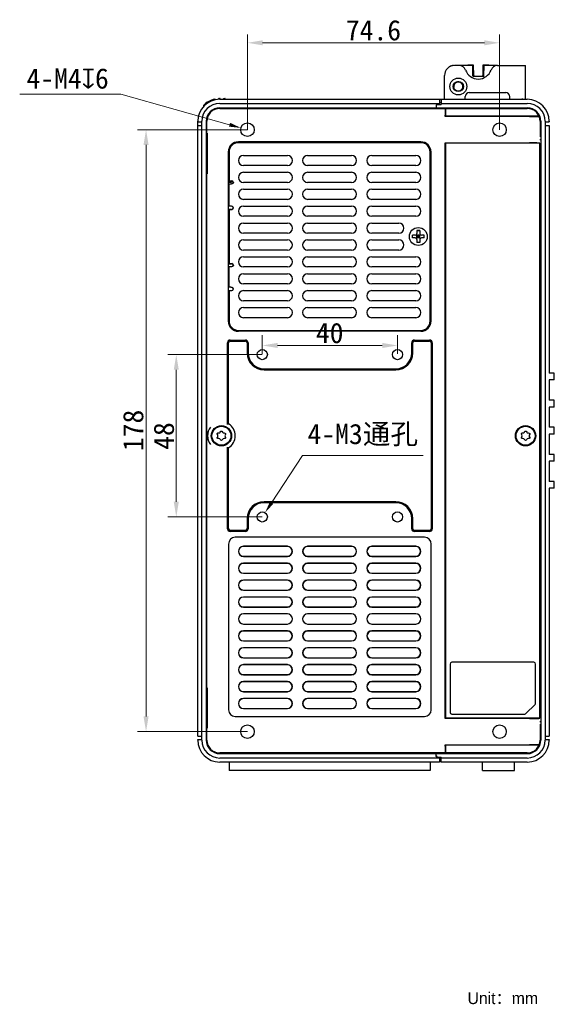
# Model space of a CAD drawing. Header units: millimetres. Extents: x 14 to 562, y 27 to 318.
# Tile 16 of 16: x 403 to 562, y 27 to 318. Entities that reach past the tile are written whole.
import ezdxf

# ---------------------------------------------------------------- set-up
doc = ezdxf.new("R2010")
doc.units = ezdxf.units.MM
doc.header["$LTSCALE"] = 32.67
doc.header["$PDMODE"] = 3
doc.header["$PDSIZE"] = 8
doc.layers.get('0').update_dxf_attribs({"linetype": 'CONTINUOUS', "lineweight": 30})
doc.layers.get('Defpoints').update_dxf_attribs({"linetype": 'CONTINUOUS'})
doc.layers.add('00_COMPONENTS', color=7, linetype='CONTINUOUS')
doc.layers.add('51__DRAFT_DIMS', color=7, linetype='CONTINUOUS')
doc.styles.get("Standard").update_dxf_attribs({"font": 'simfang.ttf'})
doc.dimstyles.new('AM_ISO$3', dxfattribs={"dimtxt": 6, "dimasz": 3.5, "dimexe": 1, "dimexo": 1, "dimgap": 1.5, "dimtad": 1, "dimtoh": 1, "dimdsep": 46, "dimtxsty": 'STANDARD', "dimcen": 0, "dimclrd": 8, "dimclre": 8, "dimclrt": 7, "dimadec": 0, "dimazin": 2, "dimtp": 0.1, "dimtm": 0.1, "dimtfac": 0.71, "dimtofl": 0, "dimtmove": 1, "dimatfit": 0, "dimfxl": 1, "dimlwd": 15, "dimlwe": 15, "dimarcsym": 1})
doc.dimstyles.new('DIMSTYLE_1', dxfattribs={"dimtxt": 6, "dimasz": 4.5, "dimexe": 2.5, "dimexo": 0, "dimgap": 0.75, "dimtad": 1, "dimdsep": 46, "dimtxsty": 'STANDARD', "dimblk": '_FILLED', "dimcen": 0.09, "dimclrd": 8, "dimclre": 8, "dimclrt": 7, "dimadec": 0, "dimazin": 0, "dimtp": 0.001, "dimtm": 0.001, "dimtfac": 1, "dimtofl": 0, "dimtmove": 0, "dimatfit": 2, "dimldrblk": '_FILLED', "dimfxl": 1, "dimtolj": 1, "dimlwd": 15, "dimlwe": 15, "dimarcsym": 0})
doc.dimstyles.new('DIMSTYLE_2', dxfattribs={"dimtxt": 6, "dimasz": 4.5, "dimexe": 2.5, "dimexo": 0, "dimtad": 1, "dimdsep": 46, "dimtxsty": 'STANDARD', "dimblk": '_FILLED', "dimcen": 0.09, "dimclrd": 8, "dimclre": 8, "dimclrt": 7, "dimadec": 0, "dimazin": 0, "dimtp": 0.001, "dimtm": 0.001, "dimtfac": 1, "dimtmove": 1, "dimatfit": 2, "dimldrblk": '_FILLED', "dimfxl": 1, "dimtolj": 1, "dimlwd": 15, "dimlwe": 15, "dimarcsym": 0})

# ---------------------------------------------------------------- blocks, each defined once
blk = doc.blocks.new('_FILLED')
at = {"color": 0, "linetype": 'ByBlock'}
blk.add_solid([(0, 0), (-1, 0.167), (-1, -0.167)], dxfattribs=at)
blk = doc.blocks.new('*D7')
at = {"layer": '51__DRAFT_DIMS', "color": 8, "lineweight": 15, "transparency": 16777216}
for p, q in [((470.71, 285.16), (470.71, 313.37)), ((545.31, 285.16), (545.31, 313.37)), ((475.21, 310.87), (540.81, 310.87))]:
    blk.add_line(p, q, dxfattribs=at)
at = {"layer": 'Defpoints', "color": 0, "lineweight": 15, "transparency": 16777216}
for p in [(545.31, 310.87), (470.71, 285.16), (545.31, 285.16)]:
    blk.add_point(p, dxfattribs=at)
at = {"layer": '51__DRAFT_DIMS', "color": 8, "lineweight": 15, "transparency": 16777216, "xscale": 4.5, "yscale": 4.5, "zscale": 4.5, "rotation": 180}
blk.add_blockref('_FILLED', (470.71, 310.87), dxfattribs=at)
at = {"layer": '51__DRAFT_DIMS', "color": 8, "lineweight": 15, "transparency": 16777216, "xscale": 4.5, "yscale": 4.5, "zscale": 4.5}
blk.add_blockref('_FILLED', (545.31, 310.87), dxfattribs=at)
at = {"layer": '51__DRAFT_DIMS', "color": 7, "transparency": 16777216, "insert": (508, 317.6), "char_height": 6, "attachment_point": 2}
blk.add_mtext('\\A1;74.6', dxfattribs=at)
blk = doc.blocks.new('*D8')
at = {"layer": '51__DRAFT_DIMS', "color": 8, "lineweight": 15, "transparency": 16777216}
for p, q in [((470.71, 285.16), (438.21, 285.16)), ((440.71, 280.66), (440.71, 111.66)), ((470.71, 107.16), (438.21, 107.16))]:
    blk.add_line(p, q, dxfattribs=at)
at = {"layer": 'Defpoints', "color": 0, "lineweight": 15, "transparency": 16777216}
for p in [(470.71, 285.16), (440.71, 107.16), (470.71, 107.16)]:
    blk.add_point(p, dxfattribs=at)
at = {"layer": '51__DRAFT_DIMS', "color": 8, "lineweight": 15, "transparency": 16777216, "xscale": 4.5, "yscale": 4.5, "zscale": 4.5}
for p, rotation in [((440.71, 285.16), 90), ((440.71, 107.16), 270)]:
    blk.add_blockref('_FILLED', p, dxfattribs=dict(at, rotation=rotation))
at = {"layer": '51__DRAFT_DIMS', "color": 7, "transparency": 16777216, "insert": (433.89, 196.25), "char_height": 6, "attachment_point": 2, "rotation": 90}
blk.add_mtext('\\A1;178', dxfattribs=at)
blk = doc.blocks.new('*D9')
at = {"layer": '51__DRAFT_DIMS', "color": 8, "lineweight": 15, "transparency": 16777216}
for p, q in [((475.11, 224.37), (475.11, 218.87)), ((515.11, 224.37), (515.11, 218.87)), ((479.61, 221.37), (510.61, 221.37))]:
    blk.add_line(p, q, dxfattribs=at)
at = {"layer": 'Defpoints', "color": 0, "lineweight": 15, "transparency": 16777216}
for p in [(475.11, 224.37), (515.11, 224.37), (515.11, 221.37)]:
    blk.add_point(p, dxfattribs=at)
at = {"layer": '51__DRAFT_DIMS', "color": 8, "lineweight": 15, "transparency": 16777216, "xscale": 4.5, "yscale": 4.5, "zscale": 4.5, "rotation": 180}
blk.add_blockref('_FILLED', (475.11, 221.37), dxfattribs=at)
at = {"layer": '51__DRAFT_DIMS', "color": 8, "lineweight": 15, "transparency": 16777216, "xscale": 4.5, "yscale": 4.5, "zscale": 4.5}
blk.add_blockref('_FILLED', (515.11, 221.37), dxfattribs=at)
at = {"layer": '51__DRAFT_DIMS', "color": 7, "transparency": 16777216, "insert": (495.05, 228.06), "char_height": 6, "attachment_point": 2}
blk.add_mtext('\\A1;40', dxfattribs=at)
blk = doc.blocks.new('*D10')
at = {"layer": '51__DRAFT_DIMS', "color": 8, "lineweight": 15, "transparency": 16777216}
for p, q in [((475.11, 218.66), (447.15, 218.66)), ((449.65, 214.16), (449.65, 175.16)), ((475.11, 170.66), (447.15, 170.66))]:
    blk.add_line(p, q, dxfattribs=at)
at = {"layer": 'Defpoints', "color": 0, "lineweight": 15, "transparency": 16777216}
for p in [(475.11, 218.66), (449.65, 170.66), (475.11, 170.66)]:
    blk.add_point(p, dxfattribs=at)
at = {"layer": '51__DRAFT_DIMS', "color": 8, "lineweight": 15, "transparency": 16777216, "xscale": 4.5, "yscale": 4.5, "zscale": 4.5}
for p, rotation in [((449.65, 218.66), 90), ((449.65, 170.66), 270)]:
    blk.add_blockref('_FILLED', p, dxfattribs=dict(at, rotation=rotation))
at = {"layer": '51__DRAFT_DIMS', "color": 7, "transparency": 16777216, "insert": (442.96, 194.58), "char_height": 6, "attachment_point": 2, "rotation": 90}
blk.add_mtext('\\A1;48', dxfattribs=at)
blk = doc.blocks.new('*D11')
at = {"color": 8, "linetype": 'ByBlock', "lineweight": 15, "transparency": 16777216}
for p, q in [((487, 188.81), (477.85, 174.84)), ((522.69, 188.81), (487, 188.81))]:
    blk.add_line(p, q, dxfattribs=at)
at = {"color": 8, "lineweight": 15, "transparency": 16777216}
blk.add_solid([(477.36, 175.16), (478.34, 174.52), (475.93, 171.91)], dxfattribs=at)
at = {"layer": 'Defpoints', "color": 0, "lineweight": 15, "transparency": 16777216}
for p in [(475.93, 171.91), (474.29, 169.4)]:
    blk.add_point(p, dxfattribs=at)
at = {"color": 7, "lineweight": 15, "transparency": 16777216, "insert": (488.5, 198.2), "char_height": 6, "attachment_point": 1}
blk.add_mtext('\\A1;4-M3通孔', dxfattribs=at)
blk = doc.blocks.new('*D12')
at = {"layer": '51__DRAFT_DIMS', "color": 8, "linetype": 'ByBlock', "lineweight": 15}
for p in [(403.32, 295.71), (465.42, 286.65)]:
    blk.add_line(p, (433.2, 295.71), dxfattribs=at)
at = {"layer": '51__DRAFT_DIMS', "color": 8}
blk.add_solid([(465.26, 286.09), (465.57, 287.21), (468.79, 285.7)], dxfattribs=at)
at = {"layer": 'Defpoints', "color": 0}
for p in [(468.79, 285.7), (472.64, 284.62)]:
    blk.add_point(p, dxfattribs=at)
at = {"layer": '51__DRAFT_DIMS', "color": 7, "insert": (417.51, 300.28), "char_height": 6, "attachment_point": 5}
blk.add_mtext('\\A1;{4-M4{\\fgdt;x}6}', dxfattribs=at)

msp = doc.modelspace()

# ---------------------------------------------------------------- linework, layer by layer
at = {"layer": '00_COMPONENTS', "color": 7}
for p, q in [((533.354, 304.159), (532.011, 304.159)), ((535.611, 304.159), (533.354, 304.159)), ((535.919, 304.246), (535.695, 304.117)), ((537.393, 304.091), (535.695, 304.117)), ((537.618, 304.22), (535.919, 304.246)), ((537.393, 304.091), (537.618, 304.22)), ((537.438, 301.089), (537.393, 304.091)), ((537.662, 301.218), (537.618, 304.22)), ((540.404, 304.22), (540.359, 301.218)), ((542.103, 304.246), (540.404, 304.22)), ((540.628, 304.091), (540.404, 304.22)), ((540.628, 304.091), (540.583, 301.089)), ((542.327, 304.117), (540.628, 304.091)), ((542.327, 304.117), (542.103, 304.246)), ((544.668, 304.159), (542.411, 304.159)), ((544.668, 304.159), (553.011, 304.159)), ((553.011, 294.159), (553.011, 304.159)), ((529.011, 294.359), (529.011, 301.159)), ((537.438, 301.089), (537.662, 301.218)), ((540.511, 300.859), (537.511, 300.859)), ((540.359, 301.218), (540.583, 301.089)), ((461.16, 294.111), (461.16, 293.979)), ((462.158, 294.111), (462.158, 294.266)), ((462.393, 294.37), (462.556, 294.373)), ((462.511, 294.159), (527.511, 294.159)), ((462.658, 294.125), (462.658, 294.273)), ((463.661, 294.294), (463.661, 294.142)), ((463.759, 294.394), (464.059, 294.399)), ((464.161, 294.299), (464.161, 294.151)), ((527.511, 294.159), (527.511, 292.959)), ((527.511, 294.159), (528.011, 294.159)), ((528.011, 294.159), (528.011, 292.659)), ((528.011, 294.159), (553.511, 294.159)), ((535.151, 294.159), (535.151, 294.959)), ((536.351, 296.159), (547.121, 296.159)), ((548.321, 294.159), (548.321, 294.959)), ((552.011, 294.359), (552.011, 294.159)), ((457.683, 292.298), (457.683, 291.974)), ((462.511, 292.959), (527.511, 292.959)), ((462.511, 291.659), (553.511, 291.659)), ((462.511, 291.459), (553.511, 291.459)), ((526.511, 292.409), (526.861, 292.759)), ((526.861, 292.659), (526.511, 292.309)), ((526.511, 292.409), (526.511, 291.459)), ((527.311, 292.759), (526.861, 292.759)), ((526.861, 292.659), (528.011, 292.659)), ((527.311, 292.759), (527.511, 292.959)), ((528.011, 293.159), (527.511, 293.159)), ((527.511, 292.659), (527.511, 292.959)), ((528.011, 292.959), (553.511, 292.959)), ((529.311, 291.393), (529.238, 291.321)), ((529.311, 291.393), (529.311, 289.159)), ((553.511, 291.393), (529.311, 291.393)), ((529.206, 289.054), (529.206, 289.451)), ((529.311, 289.159), (529.206, 289.054)), ((554.192, 289.054), (529.206, 289.054)), ((529.232, 291.175), (529.209, 289.805)), ((556.931, 289.159), (529.311, 289.159)), ((456.011, 105.859), (456.011, 287.659)), ((456.011, 287.459), (457.211, 287.459)), ((456.011, 286.459), (457.211, 286.459)), ((457.211, 104.659), (457.211, 287.659)), ((458.511, 287.659), (458.511, 104.659)), ((458.711, 284.159), (458.711, 287.659)), ((557.311, 287.659), (557.311, 283.159)), ((557.511, 287.659), (557.511, 104.659)), ((558.811, 287.659), (558.811, 104.659)), ((558.811, 287.459), (560.011, 287.459)), ((558.811, 286.459), (560.011, 286.459)), ((560.011, 287.659), (560.011, 287.459)), ((560.011, 286.459), (560.011, 213.159)), ((458.511, 283.159), (458.776, 283.159)), ((458.711, 284.159), (458.776, 284.159)), ((458.776, 284.159), (458.776, 272.159)), ((557.311, 283.159), (557.265, 283.159)), ((522.023, 281.579), (468.023, 281.579)), ((522.023, 281.329), (468.023, 281.329)), ((529.206, 111.054), (529.206, 281.263)), ((529.206, 281.263), (554.192, 281.263)), ((529.311, 281.159), (529.206, 281.263)), ((529.311, 281.159), (529.311, 111.159)), ((557.245, 281.159), (529.311, 281.159)), ((557.245, 281.159), (557.192, 281.212)), ((557.245, 111.159), (557.245, 281.159)), ((557.511, 282.159), (557.265, 282.159)), ((465.023, 278.579), (465.023, 228.579)), ((465.273, 278.579), (465.273, 270.079)), ((469.523, 277.579), (482.523, 277.579)), ((488.523, 277.579), (501.523, 277.579)), ((507.523, 277.579), (520.523, 277.579)), ((524.773, 228.579), (524.773, 278.579)), ((525.023, 228.579), (525.023, 278.579)), ((482.523, 274.579), (469.523, 274.579)), ((501.523, 274.579), (488.523, 274.579)), ((520.523, 274.579), (507.523, 274.579)), ((557.265, 276.159), (557.511, 276.159)), ((557.311, 275.159), (557.265, 275.159)), ((557.311, 275.159), (557.311, 117.159)), ((458.511, 273.159), (458.776, 273.159)), ((458.711, 120.159), (458.711, 272.159)), ((458.711, 272.159), (458.776, 272.159)), ((469.523, 272.579), (482.523, 272.579)), ((488.523, 272.579), (501.523, 272.579)), ((507.523, 272.579), (520.523, 272.579)), ((465.023, 269.659), (466.023, 269.659)), ((465.633, 269.079), (465.066, 269.079)), ((465.273, 270.079), (466.073, 270.079)), ((465.273, 262.579), (465.273, 269.079)), ((466.023, 270.079), (466.023, 269.659)), ((466.473, 269.366), (466.473, 269.878)), ((466.573, 269.579), (466.573, 269.559)), ((482.523, 269.579), (469.523, 269.579)), ((501.523, 269.579), (488.523, 269.579)), ((520.523, 269.579), (507.523, 269.579)), ((469.523, 267.579), (482.523, 267.579)), ((488.523, 267.579), (501.523, 267.579)), ((507.523, 267.579), (520.523, 267.579)), ((465.633, 262.579), (465.066, 262.579)), ((466.473, 261.779), (466.473, 262.291)), ((466.573, 262.079), (466.573, 262.098)), ((482.523, 264.579), (469.523, 264.579)), ((469.523, 262.579), (482.523, 262.579)), ((501.523, 264.579), (488.523, 264.579)), ((488.523, 262.579), (501.523, 262.579)), ((520.523, 264.579), (507.523, 264.579)), ((507.523, 262.579), (520.523, 262.579)), ((465.023, 261.659), (466.023, 261.659)), ((465.273, 261.579), (465.273, 245.579)), ((465.273, 261.579), (466.073, 261.579)), ((466.023, 261.659), (466.023, 261.579)), ((482.523, 259.579), (469.523, 259.579)), ((501.523, 259.579), (488.523, 259.579)), ((520.523, 259.579), (507.523, 259.579)), ((469.523, 257.579), (482.523, 257.579)), ((488.523, 257.579), (501.523, 257.579)), ((507.523, 257.579), (515.523, 257.579)), ((482.523, 254.579), (469.523, 254.579)), ((501.523, 254.579), (488.523, 254.579)), ((515.523, 254.579), (507.523, 254.579)), ((519.523, 253.179), (519.523, 253.979)), ((520.373, 253.979), (519.523, 253.979)), ((519.551, 253.179), (519.551, 253.979)), ((520.727, 253.032), (521.82, 254.125)), ((521.82, 253.032), (520.727, 254.125)), ((520.873, 255.329), (520.873, 254.479)), ((521.673, 255.329), (520.873, 255.329)), ((521.673, 255.301), (520.873, 255.301)), ((520.873, 253.179), (520.873, 253.979)), ((521.673, 253.979), (520.873, 253.979)), ((521.673, 253.579), (520.873, 253.579)), ((521.273, 253.179), (521.273, 253.979)), ((521.673, 255.329), (521.673, 254.479)), ((521.673, 253.179), (521.673, 253.979)), ((523.023, 253.979), (522.173, 253.979)), ((522.996, 253.179), (522.996, 253.979)), ((523.023, 253.179), (523.023, 253.979)), ((469.523, 252.579), (482.523, 252.579)), ((488.523, 252.579), (501.523, 252.579)), ((507.523, 252.579), (515.523, 252.579)), ((520.373, 253.179), (519.523, 253.179)), ((521.673, 253.179), (520.873, 253.179)), ((520.873, 252.679), (520.873, 251.829)), ((521.673, 251.856), (520.873, 251.856)), ((521.673, 251.829), (520.873, 251.829)), ((521.673, 252.679), (521.673, 251.829)), ((523.023, 253.179), (522.173, 253.179)), ((482.523, 249.579), (469.523, 249.579)), ((469.523, 247.579), (482.523, 247.579)), ((501.523, 249.579), (488.523, 249.579)), ((488.523, 247.579), (501.523, 247.579)), ((515.523, 249.579), (507.523, 249.579)), ((507.523, 247.579), (520.523, 247.579)), ((465.023, 245.499), (466.023, 245.499)), ((465.273, 245.579), (466.073, 245.579)), ((466.023, 245.579), (466.023, 245.499)), ((466.473, 244.866), (466.473, 245.378)), ((466.573, 245.079), (466.573, 245.059)), ((465.633, 244.579), (465.066, 244.579)), ((465.273, 238.579), (465.273, 244.579)), ((482.523, 244.579), (469.523, 244.579)), ((469.523, 242.579), (482.523, 242.579)), ((501.523, 244.579), (488.523, 244.579)), ((488.523, 242.579), (501.523, 242.579)), ((520.523, 244.579), (507.523, 244.579)), ((507.523, 242.579), (520.523, 242.579)), ((482.523, 239.579), (469.523, 239.579)), ((501.523, 239.579), (488.523, 239.579)), ((520.523, 239.579), (507.523, 239.579)), ((465.023, 237.499), (465.273, 237.499)), ((465.633, 238.579), (465.066, 238.579)), ((465.273, 237.579), (465.273, 228.579)), ((465.273, 237.579), (466.073, 237.579)), ((466.473, 237.779), (466.473, 238.291)), ((466.573, 238.079), (466.573, 238.098)), ((469.523, 237.579), (482.523, 237.579)), ((488.523, 237.579), (501.523, 237.579)), ((507.523, 237.579), (520.523, 237.579)), ((482.523, 234.579), (469.523, 234.579)), ((501.523, 234.579), (488.523, 234.579)), ((520.523, 234.579), (507.523, 234.579)), ((469.523, 232.579), (482.523, 232.579)), ((488.523, 232.579), (501.523, 232.579)), ((507.523, 232.579), (520.523, 232.579)), ((482.523, 229.579), (469.523, 229.579)), ((501.523, 229.579), (488.523, 229.579)), ((520.523, 229.579), (507.523, 229.579)), ((468.023, 225.829), (522.023, 225.829)), ((522.023, 225.579), (468.023, 225.579)), ((464.811, 198.005), (464.811, 222.159)), ((465.111, 198.18), (465.111, 222.159)), ((465.611, 222.959), (470.111, 222.959)), ((465.611, 222.659), (470.111, 222.659)), ((470.611, 222.159), (470.611, 219.159)), ((470.911, 222.159), (470.911, 219.159)), ((519.311, 219.159), (519.311, 222.159)), ((519.611, 219.159), (519.611, 222.159)), ((520.111, 222.959), (524.611, 222.959)), ((520.111, 222.659), (524.611, 222.659)), ((525.111, 222.159), (525.111, 167.159)), ((525.411, 222.159), (525.411, 167.159)), ((475.611, 214.459), (514.611, 214.459)), ((475.611, 214.159), (514.611, 214.159)), ((561.511, 213.159), (560.011, 213.159)), ((561.511, 211.159), (561.511, 213.159)), ((561.511, 211.159), (560.011, 211.159)), ((560.011, 211.159), (560.011, 205.159)), ((561.511, 205.159), (560.011, 205.159)), ((561.511, 203.159), (561.511, 205.159)), ((561.511, 203.159), (560.011, 203.159)), ((560.011, 203.159), (560.011, 197.159)), ((561.511, 197.159), (560.011, 197.159)), ((561.511, 195.159), (560.011, 195.159)), ((560.011, 195.159), (560.011, 189.159)), ((561.511, 195.159), (561.511, 197.159)), ((458.848, 193.441), (458.849, 193.697)), ((458.849, 193.697), (458.849, 194.149)), ((464.811, 167.159), (464.811, 191.312)), ((465.111, 167.159), (465.111, 191.137)), ((561.511, 189.159), (560.011, 189.159)), ((561.511, 187.159), (560.011, 187.159)), ((560.011, 187.159), (560.011, 181.159)), ((561.511, 187.159), (561.511, 189.159)), ((561.511, 181.159), (560.011, 181.159)), ((561.511, 179.159), (561.511, 181.159)), ((561.511, 179.159), (560.011, 179.159)), ((560.011, 179.159), (560.011, 105.859)), ((514.611, 175.159), (475.611, 175.159)), ((514.611, 174.859), (475.611, 174.859)), ((470.611, 170.159), (470.611, 167.159)), ((470.911, 170.159), (470.911, 167.159)), ((519.311, 167.159), (519.311, 170.159)), ((519.611, 167.159), (519.611, 170.159)), ((470.111, 166.659), (465.611, 166.659)), ((470.111, 166.359), (465.611, 166.359)), ((524.611, 166.659), (520.111, 166.659)), ((524.611, 166.359), (520.111, 166.359)), ((523.111, 164.645), (467.111, 164.645)), ((465.111, 162.645), (465.111, 113.645)), ((482.523, 161.972), (469.523, 161.972)), ((482.523, 161.916), (469.523, 161.916)), ((501.523, 161.972), (488.523, 161.972)), ((501.523, 161.916), (488.523, 161.916)), ((520.523, 161.972), (507.523, 161.972)), ((520.523, 161.916), (507.523, 161.916)), ((525.111, 113.645), (525.111, 162.645)), ((469.523, 159.038), (482.523, 159.038)), ((469.523, 158.982), (482.523, 158.982)), ((488.523, 159.038), (501.523, 159.038)), ((488.523, 158.982), (501.523, 158.982)), ((507.523, 159.038), (520.523, 159.038)), ((507.523, 158.982), (520.523, 158.982)), ((482.523, 156.972), (469.523, 156.972)), ((482.523, 156.916), (469.523, 156.916)), ((501.523, 156.972), (488.523, 156.972)), ((501.523, 156.916), (488.523, 156.916)), ((520.523, 156.972), (507.523, 156.972)), ((520.523, 156.916), (507.523, 156.916)), ((469.523, 154.038), (482.523, 154.038)), ((469.523, 153.982), (482.523, 153.982)), ((482.523, 151.972), (469.523, 151.972)), ((482.523, 151.916), (469.523, 151.916)), ((488.523, 154.038), (501.523, 154.038)), ((488.523, 153.982), (501.523, 153.982)), ((501.523, 151.972), (488.523, 151.972)), ((501.523, 151.916), (488.523, 151.916)), ((507.523, 154.038), (520.523, 154.038)), ((507.523, 153.982), (520.523, 153.982)), ((520.523, 151.972), (507.523, 151.972)), ((520.523, 151.916), (507.523, 151.916)), ((469.523, 149.038), (482.523, 149.038)), ((469.523, 148.982), (482.523, 148.982)), ((488.523, 149.038), (501.523, 149.038)), ((488.523, 148.982), (501.523, 148.982)), ((507.523, 149.038), (520.523, 149.038)), ((507.523, 148.982), (520.523, 148.982)), ((482.523, 146.972), (469.523, 146.972)), ((482.523, 146.916), (469.523, 146.916)), ((501.523, 146.972), (488.523, 146.972)), ((501.523, 146.916), (488.523, 146.916)), ((520.523, 146.972), (507.523, 146.972)), ((520.523, 146.916), (507.523, 146.916)), ((469.523, 144.038), (482.523, 144.038)), ((469.523, 143.982), (482.523, 143.982)), ((488.523, 144.038), (501.523, 144.038)), ((488.523, 143.982), (501.523, 143.982)), ((507.523, 144.038), (520.523, 144.038)), ((507.523, 143.982), (520.523, 143.982)), ((482.523, 141.972), (469.523, 141.972)), ((501.523, 141.972), (488.523, 141.972)), ((520.523, 141.972), (507.523, 141.972)), ((469.523, 138.982), (482.523, 138.982)), ((482.523, 136.972), (469.523, 136.972)), ((482.523, 136.916), (469.523, 136.916)), ((488.523, 138.982), (501.523, 138.982)), ((501.523, 136.972), (488.523, 136.972)), ((501.523, 136.916), (488.523, 136.916)), ((507.523, 138.982), (520.523, 138.982)), ((520.523, 136.972), (507.523, 136.972)), ((520.523, 136.916), (507.523, 136.916)), ((469.523, 134.038), (482.523, 134.038)), ((469.523, 133.982), (482.523, 133.982)), ((488.523, 134.038), (501.523, 134.038)), ((488.523, 133.982), (501.523, 133.982)), ((507.523, 134.038), (520.523, 134.038)), ((507.523, 133.982), (520.523, 133.982)), ((482.523, 131.972), (469.523, 131.972)), ((482.523, 131.916), (469.523, 131.916)), ((501.523, 131.972), (488.523, 131.972)), ((501.523, 131.916), (488.523, 131.916)), ((520.523, 131.972), (507.523, 131.972)), ((520.523, 131.916), (507.523, 131.916)), ((469.523, 129.038), (482.523, 129.038)), ((469.523, 128.982), (482.523, 128.982)), ((488.523, 129.038), (501.523, 129.038)), ((488.523, 128.982), (501.523, 128.982)), ((507.523, 129.038), (520.523, 129.038)), ((507.523, 128.982), (520.523, 128.982)), ((482.523, 126.972), (469.523, 126.972)), ((482.523, 126.916), (469.523, 126.916)), ((501.523, 126.972), (488.523, 126.972)), ((501.523, 126.916), (488.523, 126.916)), ((520.523, 126.972), (507.523, 126.972)), ((520.523, 126.916), (507.523, 126.916)), ((530.661, 127.159), (530.661, 112.859)), ((555.461, 127.659), (531.161, 127.659)), ((555.961, 115.566), (555.961, 127.159)), ((469.523, 124.038), (482.523, 124.038)), ((469.523, 123.982), (482.523, 123.982)), ((488.523, 124.038), (501.523, 124.038)), ((488.523, 123.982), (501.523, 123.982)), ((507.523, 124.038), (520.523, 124.038)), ((507.523, 123.982), (520.523, 123.982)), ((458.711, 120.159), (458.776, 120.159)), ((458.776, 120.159), (458.776, 108.159)), ((482.523, 121.972), (469.523, 121.972)), ((482.523, 121.916), (469.523, 121.916)), ((501.523, 121.972), (488.523, 121.972)), ((501.523, 121.916), (488.523, 121.916)), ((520.523, 121.972), (507.523, 121.972)), ((520.523, 121.916), (507.523, 121.916)), ((458.511, 119.159), (458.776, 119.159)), ((469.523, 119.038), (482.523, 119.038)), ((469.523, 118.982), (482.523, 118.982)), ((482.523, 116.972), (469.523, 116.972)), ((482.523, 116.916), (469.523, 116.916)), ((488.523, 119.038), (501.523, 119.038)), ((488.523, 118.982), (501.523, 118.982)), ((501.523, 116.972), (488.523, 116.972)), ((501.523, 116.916), (488.523, 116.916)), ((507.523, 119.038), (520.523, 119.038)), ((507.523, 118.982), (520.523, 118.982)), ((520.523, 116.972), (507.523, 116.972)), ((520.523, 116.916), (507.523, 116.916)), ((557.311, 117.159), (557.265, 117.159)), ((469.523, 114.038), (482.523, 114.038)), ((469.523, 113.982), (482.523, 113.982)), ((488.523, 114.038), (501.523, 114.038)), ((488.523, 113.982), (501.523, 113.982)), ((507.523, 114.038), (520.523, 114.038)), ((507.523, 113.982), (520.523, 113.982)), ((555.814, 115.212), (553.107, 112.505)), ((557.511, 116.159), (557.265, 116.159)), ((467.111, 111.645), (523.111, 111.645)), ((529.311, 111.159), (529.206, 111.054)), ((554.192, 111.054), (529.206, 111.054)), ((557.245, 111.159), (529.311, 111.159)), ((531.161, 112.359), (552.754, 112.359)), ((557.245, 111.159), (557.192, 111.105)), ((458.511, 109.159), (458.776, 109.159)), ((458.711, 108.159), (458.776, 108.159)), ((458.711, 104.659), (458.711, 108.159)), ((557.265, 110.159), (557.511, 110.159)), ((557.311, 109.159), (557.265, 109.159)), ((557.311, 109.159), (557.311, 104.659)), ((456.011, 105.859), (457.211, 105.859)), ((456.011, 104.859), (457.211, 104.859)), ((456.011, 104.659), (456.011, 104.859)), ((558.811, 105.859), (560.011, 105.859)), ((558.811, 104.859), (560.011, 104.859)), ((560.011, 104.859), (560.011, 104.659)), ((529.206, 103.263), (554.192, 103.263)), ((529.311, 103.159), (529.206, 103.263)), ((529.206, 102.866), (529.206, 103.263)), ((529.209, 102.512), (529.232, 101.143)), ((556.931, 103.159), (529.311, 103.159)), ((529.311, 103.159), (529.311, 100.924)), ((553.511, 100.859), (462.511, 100.859)), ((462.511, 100.659), (553.511, 100.659)), ((527.511, 99.359), (462.511, 99.359)), ((526.511, 99.909), (526.511, 100.859)), ((526.511, 100.009), (526.861, 99.659)), ((526.861, 99.559), (526.511, 99.909)), ((526.861, 99.659), (528.011, 99.659)), ((527.311, 99.559), (526.861, 99.559)), ((527.511, 99.359), (527.311, 99.559)), ((527.511, 99.359), (527.511, 98.159)), ((528.011, 98.159), (528.011, 99.659)), ((553.511, 99.359), (528.011, 99.359)), ((528.511, 100.659), (528.511, 100.859)), ((529.311, 100.924), (529.238, 100.996)), ((529.311, 100.924), (553.511, 100.924)), ((527.511, 98.159), (462.511, 98.159)), ((465.261, 98.159), (465.261, 95.659)), ((524.761, 98.159), (524.761, 95.659)), ((553.511, 98.159), (528.011, 98.159)), ((540.261, 95.659), (540.261, 98.159)), ((549.761, 95.659), (549.761, 98.159)), ((524.761, 95.659), (465.261, 95.659)), ((540.261, 95.659), (549.761, 95.659))]:
    msp.add_line(p, q, dxfattribs=at)
msp.add_lwpolyline([(457.712, 292.368), (457.702, 292.356), (457.693, 292.342), (457.687, 292.327), (457.684, 292.311), (457.683, 292.298)], dxfattribs=at)
for centre, radius in [((533.111, 297.959), 2.5), ((533.111, 297.959), 1.5), ((533.111, 297.959), 1.4), ((470.711, 285.159), 2), ((545.311, 285.159), 2), ((521.273, 253.579), 2.65), ((475.111, 218.659), 1.5), ((515.111, 218.659), 1.5), ((463.011, 194.659), 3), ((463.011, 194.659), 2.8), ((553.011, 194.659), 3), ((553.011, 194.659), 2.8), ((475.111, 170.659), 1.5), ((515.111, 170.659), 1.5), ((470.711, 107.159), 2), ((545.311, 107.159), 2)]:
    msp.add_circle(centre, radius, dxfattribs=at)
for centre, radius, start, end in [((532.011, 301.159), 3, 90, 180), ((531.711, 302.159), 2, 90, 126.93174), ((533.354, 302.159), 2, 19.47122, 90), ((546.394, 266.669), 39.01, 105.57665, 106.04703), ((531.627, 266.669), 39.01, 73.95297, 74.42335), ((544.668, 302.159), 2, 90, 160.52878), ((539.011, 304.159), 4, 199.47122, 340.52878), ((505.574, 290.884), 33.458, 17.34536, 17.75856), ((572.461, 290.879), 33.472, 162.24152, 162.65455), ((462.511, 287.659), 6.5, 90, 180), ((462.511, 287.621), 6.75, 102.60482, 135.30988), ((461.06, 294.111), 0.1, 0, 102.60482), ((462.258, 294.266), 0.1, 92.18159, 180), ((462.511, 287.621), 6.75, 91, 92.18159), ((462.558, 294.273), 0.1, 0, 91), ((463.761, 294.294), 0.1, 91, 180), ((464.061, 294.299), 0.1, 0, 91), ((536.351, 294.959), 1.2, 90, 180), ((547.121, 294.959), 1.2, 0, 90), ((553.511, 287.659), 6.5, 0, 90), ((462.511, 287.659), 5.3, 90, 180), ((462.511, 287.659), 4, 90, 180), ((462.511, 287.659), 3.8, 90, 180), ((528.711, 292.959), 1.2, 172.29166, 180), ((553.511, 287.659), 5.3, 0, 90), ((553.511, 287.659), 4, 0, 90), ((553.511, 287.659), 3.8, 0, 90), ((545.673, 296.514), 13.448, 326.45625, 326.84184), ((468.023, 278.579), 3, 90, 180), ((468.023, 278.579), 2.75, 90, 180), ((522.023, 278.579), 3, 0, 90), ((522.023, 278.579), 2.75, 0, 90), ((469.523, 276.079), 1.5, 90, 270), ((482.523, 276.079), 1.5, 270, 90), ((488.523, 276.079), 1.5, 90, 270), ((501.523, 276.079), 1.5, 270, 90), ((507.523, 276.079), 1.5, 90, 270), ((520.523, 276.079), 1.5, 270, 90), ((469.523, 271.079), 1.5, 90, 270), ((482.523, 271.079), 1.5, 270, 90), ((488.523, 271.079), 1.5, 90, 270), ((501.523, 271.079), 1.5, 270, 90), ((507.523, 271.079), 1.5, 90, 270), ((520.523, 271.079), 1.5, 270, 90), ((466.073, 269.579), 0.5, 0, 90), ((469.523, 266.079), 1.5, 90, 270), ((482.523, 266.079), 1.5, 270, 90), ((488.523, 266.079), 1.5, 90, 270), ((501.523, 266.079), 1.5, 270, 90), ((507.523, 266.079), 1.5, 90, 270), ((520.523, 266.079), 1.5, 270, 90), ((466.073, 262.079), 0.5, 270, 0), ((469.523, 261.079), 1.5, 90, 270), ((482.523, 261.079), 1.5, 270, 90), ((488.523, 261.079), 1.5, 90, 270), ((501.523, 261.079), 1.5, 270, 90), ((507.523, 261.079), 1.5, 90, 270), ((520.523, 261.079), 1.5, 270, 90), ((469.523, 256.079), 1.5, 90, 270), ((482.523, 256.079), 1.5, 270, 90), ((488.523, 256.079), 1.5, 90, 270), ((501.523, 256.079), 1.5, 270, 90), ((507.523, 256.079), 1.5, 90, 270), ((515.523, 256.079), 1.5, 270, 90), ((520.373, 254.479), 0.5, 270, 0), ((522.173, 254.479), 0.5, 180, 270), ((469.523, 251.079), 1.5, 90, 270), ((482.523, 251.079), 1.5, 270, 90), ((488.523, 251.079), 1.5, 90, 270), ((501.523, 251.079), 1.5, 270, 90), ((507.523, 251.079), 1.5, 90, 270), ((515.523, 251.079), 1.5, 270, 90), ((520.373, 252.679), 0.5, 0, 90), ((522.173, 252.679), 0.5, 90, 180), ((469.523, 246.079), 1.5, 90, 270), ((482.523, 246.079), 1.5, 270, 90), ((488.523, 246.079), 1.5, 90, 270), ((501.523, 246.079), 1.5, 270, 90), ((507.523, 246.079), 1.5, 90, 270), ((520.523, 246.079), 1.5, 270, 90), ((466.073, 245.079), 0.5, 0, 90), ((469.523, 241.079), 1.5, 90, 270), ((482.523, 241.079), 1.5, 270, 90), ((488.523, 241.079), 1.5, 90, 270), ((501.523, 241.079), 1.5, 270, 90), ((507.523, 241.079), 1.5, 90, 270), ((520.523, 241.079), 1.5, 270, 90), ((466.073, 238.079), 0.5, 270, 0), ((469.523, 236.079), 1.5, 90, 270), ((482.523, 236.079), 1.5, 270, 90), ((488.523, 236.079), 1.5, 90, 270), ((501.523, 236.079), 1.5, 270, 90), ((507.523, 236.079), 1.5, 90, 270), ((520.523, 236.079), 1.5, 270, 90), ((469.523, 231.079), 1.5, 90, 270), ((482.523, 231.079), 1.5, 270, 90), ((488.523, 231.079), 1.5, 90, 270), ((501.523, 231.079), 1.5, 270, 90), ((507.523, 231.079), 1.5, 90, 270), ((520.523, 231.079), 1.5, 270, 90), ((468.023, 228.579), 3, 180, 270), ((468.023, 228.579), 2.75, 180, 270), ((522.023, 228.579), 3, 270, 0), ((522.023, 228.579), 2.75, 270, 0), ((465.611, 222.159), 0.8, 90, 180), ((465.611, 222.159), 0.5, 90, 180), ((470.111, 222.159), 0.8, 0, 90), ((470.111, 222.159), 0.5, 0, 90), ((520.111, 222.159), 0.8, 90, 180), ((520.111, 222.159), 0.5, 90, 180), ((524.611, 222.159), 0.8, 0, 90), ((524.611, 222.159), 0.5, 0, 90), ((475.611, 219.159), 5, 180, 270), ((475.611, 219.159), 4.7, 180, 270), ((514.611, 219.159), 5, 270, 0), ((514.611, 219.159), 4.7, 270, 0), ((463.011, 194.659), 4.1, 300.81016, 59.18984), ((213.882, 194.659), 244.968, 359.88068, 0.10292), ((463.011, 194.659), 4.1, 141.09923, 218.90068), ((463.011, 194.659), 1.4, 145.90414, 153.13631), ((462.324, 195.879), 0.372, 265.30431, 334.69569), ((463.751, 195.942), 0.462, 206.76577, 273.23423), ((553.011, 194.659), 1.4, 145.90414, 153.13631), ((552.324, 195.879), 0.372, 265.30431, 334.69569), ((553.751, 195.942), 0.462, 206.76577, 273.23423), ((461.499, 194.659), 0.488, 327.1925, 32.8075), ((462.27, 193.376), 0.462, 26.76577, 93.23423), ((463.767, 193.349), 0.488, 87.1925, 152.8075), ((464.411, 194.674), 0.372, 145.30431, 214.69569), ((551.499, 194.659), 0.488, 327.1925, 32.8075), ((552.27, 193.376), 0.462, 26.76577, 93.23423), ((553.767, 193.349), 0.488, 87.1925, 152.8075), ((554.411, 194.674), 0.372, 145.30431, 214.69569), ((475.611, 170.159), 5, 90, 180), ((475.611, 170.159), 4.7, 90, 180), ((514.611, 170.159), 5, 0, 90), ((514.611, 170.159), 4.7, 0, 90), ((465.611, 167.159), 0.8, 180, 270), ((465.611, 167.159), 0.5, 180, 270), ((470.111, 167.159), 0.8, 270, 0), ((470.111, 167.159), 0.5, 270, 0), ((520.111, 167.159), 0.8, 180, 270), ((520.111, 167.159), 0.5, 180, 270), ((524.611, 167.159), 0.8, 270, 0), ((524.611, 167.159), 0.5, 270, 0), ((467.111, 162.645), 2, 90, 180), ((523.111, 162.645), 2, 0, 90), ((469.523, 160.477), 1.495, 90, 270), ((469.523, 160.477), 1.439, 90, 270), ((482.523, 160.477), 1.495, 270, 90), ((482.523, 160.477), 1.439, 270, 90), ((488.523, 160.477), 1.495, 90, 270), ((488.523, 160.477), 1.439, 90, 270), ((501.523, 160.477), 1.495, 270, 90), ((501.523, 160.477), 1.439, 270, 90), ((507.523, 160.477), 1.495, 90, 270), ((507.523, 160.477), 1.439, 90, 270), ((520.523, 160.477), 1.495, 270, 90), ((520.523, 160.477), 1.439, 270, 90), ((469.523, 155.477), 1.495, 90, 270), ((469.523, 155.477), 1.439, 90, 270), ((482.523, 155.477), 1.495, 270, 90), ((482.523, 155.477), 1.439, 270, 90), ((488.523, 155.477), 1.495, 90, 270), ((488.523, 155.477), 1.439, 90, 270), ((501.523, 155.477), 1.495, 270, 90), ((501.523, 155.477), 1.439, 270, 90), ((507.523, 155.477), 1.495, 90, 270), ((507.523, 155.477), 1.439, 90, 270), ((520.523, 155.477), 1.495, 270, 90), ((520.523, 155.477), 1.439, 270, 90), ((469.523, 150.477), 1.495, 90, 270), ((469.523, 150.477), 1.439, 90, 270), ((482.523, 150.477), 1.495, 270, 90), ((482.523, 150.477), 1.439, 270, 90), ((488.523, 150.477), 1.495, 90, 270), ((488.523, 150.477), 1.439, 90, 270), ((501.523, 150.477), 1.495, 270, 90), ((501.523, 150.477), 1.439, 270, 90), ((507.523, 150.477), 1.495, 90, 270), ((507.523, 150.477), 1.439, 90, 270), ((520.523, 150.477), 1.495, 270, 90), ((520.523, 150.477), 1.439, 270, 90), ((469.523, 145.477), 1.495, 90, 270), ((469.523, 145.477), 1.439, 90, 270), ((482.523, 145.477), 1.495, 270, 90), ((482.523, 145.477), 1.439, 270, 90), ((488.523, 145.477), 1.495, 90, 270), ((488.523, 145.477), 1.439, 90, 270), ((501.523, 145.477), 1.495, 270, 90), ((501.523, 145.477), 1.439, 270, 90), ((507.523, 145.477), 1.495, 90, 270), ((507.523, 145.477), 1.439, 90, 270), ((520.523, 145.477), 1.495, 270, 90), ((520.523, 145.477), 1.439, 270, 90), ((469.523, 140.477), 1.495, 90, 270), ((482.523, 140.477), 1.495, 270, 90), ((488.523, 140.477), 1.495, 90, 270), ((501.523, 140.477), 1.495, 270, 90), ((507.523, 140.477), 1.495, 90, 270), ((520.523, 140.477), 1.495, 270, 90), ((469.523, 135.477), 1.495, 90, 270), ((469.523, 135.477), 1.439, 90, 270), ((482.523, 135.477), 1.495, 270, 90), ((482.523, 135.477), 1.439, 270, 90), ((488.523, 135.477), 1.495, 90, 270), ((488.523, 135.477), 1.439, 90, 270), ((501.523, 135.477), 1.495, 270, 90), ((501.523, 135.477), 1.439, 270, 90), ((507.523, 135.477), 1.495, 90, 270), ((507.523, 135.477), 1.439, 90, 270), ((520.523, 135.477), 1.495, 270, 90), ((520.523, 135.477), 1.439, 270, 90), ((469.523, 130.477), 1.495, 90, 270), ((469.523, 130.477), 1.439, 90, 270), ((482.523, 130.477), 1.495, 270, 90), ((482.523, 130.477), 1.439, 270, 90), ((488.523, 130.477), 1.495, 90, 270), ((488.523, 130.477), 1.439, 90, 270), ((501.523, 130.477), 1.495, 270, 90), ((501.523, 130.477), 1.439, 270, 90), ((507.523, 130.477), 1.495, 90, 270), ((507.523, 130.477), 1.439, 90, 270), ((520.523, 130.477), 1.495, 270, 90), ((520.523, 130.477), 1.439, 270, 90), ((469.523, 125.477), 1.495, 90, 270), ((469.523, 125.477), 1.439, 90, 270), ((482.523, 125.477), 1.495, 270, 90), ((482.523, 125.477), 1.439, 270, 90), ((488.523, 125.477), 1.495, 90, 270), ((488.523, 125.477), 1.439, 90, 270), ((501.523, 125.477), 1.495, 270, 90), ((501.523, 125.477), 1.439, 270, 90), ((507.523, 125.477), 1.495, 90, 270), ((507.523, 125.477), 1.439, 90, 270), ((520.523, 125.477), 1.495, 270, 90), ((520.523, 125.477), 1.439, 270, 90), ((531.161, 127.159), 0.5, 90, 180), ((555.461, 127.159), 0.5, 0, 90), ((469.523, 120.477), 1.495, 90, 270), ((469.523, 120.477), 1.439, 90, 270), ((482.523, 120.477), 1.495, 270, 90), ((482.523, 120.477), 1.439, 270, 90), ((488.523, 120.477), 1.495, 90, 270), ((488.523, 120.477), 1.439, 90, 270), ((501.523, 120.477), 1.495, 270, 90), ((501.523, 120.477), 1.439, 270, 90), ((507.523, 120.477), 1.495, 90, 270), ((507.523, 120.477), 1.439, 90, 270), ((520.523, 120.477), 1.495, 270, 90), ((520.523, 120.477), 1.439, 270, 90), ((469.523, 115.477), 1.495, 90, 270), ((469.523, 115.477), 1.439, 90, 270), ((482.523, 115.477), 1.495, 270, 90), ((482.523, 115.477), 1.439, 270, 90), ((488.523, 115.477), 1.495, 90, 270), ((488.523, 115.477), 1.439, 90, 270), ((501.523, 115.477), 1.495, 270, 90), ((501.523, 115.477), 1.439, 270, 90), ((507.523, 115.477), 1.495, 90, 270), ((507.523, 115.477), 1.439, 90, 270), ((520.523, 115.477), 1.495, 270, 90), ((520.523, 115.477), 1.439, 270, 90), ((467.111, 113.645), 2, 180, 270), ((523.111, 113.645), 2, 270, 0), ((555.461, 115.566), 0.5, 315, 0), ((531.161, 112.859), 0.5, 180, 270), ((552.754, 112.859), 0.5, 270, 315), ((462.511, 104.659), 6.5, 180, 270), ((462.511, 104.659), 5.3, 180, 270), ((462.511, 104.659), 4, 180, 270), ((462.511, 104.659), 3.8, 180, 270), ((553.511, 104.659), 6.5, 270, 0), ((553.511, 104.659), 5.3, 270, 0), ((553.511, 104.659), 4, 270, 0), ((553.511, 104.659), 3.8, 270, 0), ((545.673, 95.803), 13.448, 33.15816, 33.54375)]:
    msp.add_arc(centre, radius, start, end, dxfattribs=at)
at = {"layer": '00_COMPONENTS', "color": 4}
msp.add_arc((533.111, 297.959), 1.35, 255, 195, dxfattribs=at)
at = {"layer": '00_COMPONENTS', "color": 7}
for centre, major_axis, start_param, end_param in [((529.239, 290.821), (0, 0.5), 0.0174533, 0.7853982), ((529.215, 289.451), (0, 0.5), 0.7853982, 1.5707963), ((554.192, 289.106), (3, 0), -1.5707963, -0.4596791), ((554.192, 281.211), (3, 0), 0.0174533, 1.5707963), ((554.192, 111.106), (3, 0), -1.5707963, -0.0174533), ((529.215, 102.866), (0, 0.5), -4.712389, -3.9269908), ((554.192, 103.211), (3, 0), 0.4596791, 1.5707963), ((529.239, 101.496), (0, 0.5), -3.9269908, -3.1590459)]:
    msp.add_ellipse(centre, major_axis=major_axis, ratio=0.0174551, start_param=start_param, end_param=end_param, dxfattribs=at)
for points in [[(535.695, 304.117), (535.667, 304.131), (535.639, 304.145), (535.611, 304.159)], [(542.411, 304.159), (542.383, 304.145), (542.355, 304.131), (542.327, 304.117)], [(537.662, 301.218), (537.613, 301.098), (537.562, 300.978), (537.511, 300.859)], [(540.511, 300.859), (540.46, 300.978), (540.408, 301.098), (540.359, 301.218)], [(466.573, 269.559), (466.572, 269.543), (466.569, 269.528), (466.565, 269.513)], [(466.573, 262.098), (466.572, 262.114), (466.569, 262.13), (466.565, 262.145)], [(466.573, 245.059), (466.572, 245.043), (466.569, 245.028), (466.565, 245.012)], [(466.573, 238.098), (466.572, 238.114), (466.569, 238.13), (466.565, 238.145)], [(458.849, 195.099), (458.849, 195.358), (458.848, 195.617), (458.848, 195.876)]]:
    msp.add_open_spline(points, degree=3, dxfattribs=at)
for points, knots in [([(462.393, 294.37), (462.381, 294.37), (462.371, 294.321), (462.362, 294.293), (462.358, 294.269)], [0, 0, 0, 0, 0.3216903, 1, 1, 1, 1]), ([(466.51, 269.408), (466.475, 269.362), (466.367, 269.27), (466.155, 269.168), (465.901, 269.099), (465.72, 269.079), (465.633, 269.079)], [0, 0, 0, 0, 0.1808333, 0.4330562, 0.7297709, 1, 1, 1, 1]), ([(466.565, 269.513), (466.562, 269.504), (466.549, 269.467), (466.528, 269.432), (466.51, 269.408)], [0, 0, 0, 0, 0.2283696, 1, 1, 1, 1]), ([(466.51, 262.25), (466.475, 262.296), (466.367, 262.388), (466.155, 262.489), (465.901, 262.558), (465.72, 262.579), (465.633, 262.579)], [0, 0, 0, 0, 0.1808333, 0.4330562, 0.7297709, 1, 1, 1, 1]), ([(466.565, 262.145), (466.562, 262.153), (466.549, 262.191), (466.528, 262.225), (466.51, 262.25)], [0, 0, 0, 0, 0.2283696, 1, 1, 1, 1]), ([(466.51, 244.908), (466.475, 244.861), (466.367, 244.77), (466.155, 244.668), (465.901, 244.599), (465.72, 244.579), (465.633, 244.579)], [0, 0, 0, 0, 0.1808844, 0.4328512, 0.7295151, 1, 1, 1, 1]), ([(466.565, 245.012), (466.562, 245.004), (466.549, 244.966), (466.528, 244.932), (466.51, 244.908)], [0, 0, 0, 0, 0.228381, 1, 1, 1, 1]), ([(466.51, 238.25), (466.475, 238.296), (466.367, 238.388), (466.155, 238.489), (465.901, 238.558), (465.72, 238.579), (465.633, 238.579)], [0, 0, 0, 0, 0.1808844, 0.4328512, 0.7295151, 1, 1, 1, 1]), ([(466.565, 238.145), (466.562, 238.153), (466.549, 238.191), (466.528, 238.225), (466.51, 238.25)], [0, 0, 0, 0, 0.228381, 1, 1, 1, 1]), ([(464.811, 198.005), (464.811, 198.05), (464.823, 198.134), (464.937, 198.246), (465.056, 198.213), (465.111, 198.18)], [0, 0, 0, 0, 0.3056789, 0.5582581, 1, 1, 1, 1]), ([(461.909, 194.923), (461.777, 195.128), (461.681, 195.435), (462.011, 195.524), (462.294, 195.508)], [0, 0, 0, 0, 0.4792334, 1, 1, 1, 1]), ([(462.661, 195.72), (462.772, 195.956), (463.016, 196.164), (463.229, 195.95), (463.339, 195.733)], [0, 0, 0, 0, 0.5049985, 1, 1, 1, 1]), ([(463.778, 195.48), (464.02, 195.494), (464.312, 195.416), (464.253, 195.101), (464.105, 194.886)], [0, 0, 0, 0, 0.4950015, 1, 1, 1, 1]), ([(551.909, 194.923), (551.777, 195.128), (551.681, 195.435), (552.011, 195.524), (552.294, 195.508)], [0, 0, 0, 0, 0.4792334, 1, 1, 1, 1]), ([(552.661, 195.72), (552.772, 195.956), (553.016, 196.164), (553.229, 195.95), (553.339, 195.733)], [0, 0, 0, 0, 0.5049985, 1, 1, 1, 1]), ([(553.778, 195.48), (554.02, 195.494), (554.312, 195.416), (554.253, 195.101), (554.105, 194.886)], [0, 0, 0, 0, 0.4950015, 1, 1, 1, 1]), ([(462.244, 193.837), (462.002, 193.823), (461.707, 193.904), (461.781, 194.197), (461.909, 194.394)], [0, 0, 0, 0, 0.5046054, 1, 1, 1, 1]), ([(463.333, 193.572), (463.225, 193.363), (463.009, 193.152), (462.792, 193.367), (462.683, 193.584)], [0, 0, 0, 0, 0.4953946, 1, 1, 1, 1]), ([(464.105, 194.462), (464.263, 194.234), (464.315, 193.907), (464.025, 193.825), (463.791, 193.836)], [0, 0, 0, 0, 0.524726, 1, 1, 1, 1]), ([(552.244, 193.837), (552.002, 193.823), (551.707, 193.904), (551.781, 194.197), (551.909, 194.394)], [0, 0, 0, 0, 0.5046054, 1, 1, 1, 1]), ([(553.333, 193.572), (553.225, 193.363), (553.009, 193.152), (552.792, 193.367), (552.683, 193.584)], [0, 0, 0, 0, 0.4953946, 1, 1, 1, 1]), ([(554.105, 194.462), (554.263, 194.234), (554.315, 193.907), (554.025, 193.825), (553.791, 193.836)], [0, 0, 0, 0, 0.524726, 1, 1, 1, 1]), ([(465.111, 191.137), (465.056, 191.104), (464.937, 191.072), (464.823, 191.183), (464.811, 191.268), (464.811, 191.312)], [0, 0, 0, 0, 0.4416783, 0.6942099, 1, 1, 1, 1])]:
    msp.add_open_spline(points, degree=3, knots=knots, dxfattribs=at)

# ---------------------------------------------------------------- texts
at = {"lineweight": 15, "insert": (535.815, 30.088), "char_height": 3.5, "width": 223.75886, "attachment_point": 1}
msp.add_mtext('{\\fFZLanTingHei-R-GBK|b0|i0|c134|p2;Unit：mm}', dxfattribs=at)

# ---------------------------------------------------------------- dimensions: what is measured, and where the dimension line sits
at = {"color": 8, "lineweight": 15}
dim = msp.add_diameter_dim_2p(p1=(474.289, 169.404), p2=(475.933, 171.913), text='4-M<>通孔', dimstyle='AM_ISO$3', override={"dimpost": '<>', "dimtp": 0.001, "dimtm": 0.001, "dimtfac": 1, "dimtolj": 1}, dxfattribs=at)
dim.commit()
dim.dimension.update_dxf_attribs({"geometry": '*D11', "text_midpoint": (487.003, 188.812), "dimtype": 163})
at = {"layer": '51__DRAFT_DIMS', "color": 4}
for base, p1, p2, picture, middle in [((545.311, 310.874), (470.711, 285.159), (545.311, 285.159), '*D7', (508.002, 310.874)), ((515.111, 221.369), (475.111, 224.369), (515.111, 224.369), '*D9', (495.049, 221.369))]:
    dim = msp.add_linear_dim(base=base, p1=p1, p2=p2, dimstyle='DIMSTYLE_2', override={"dimpost": '<>'}, dxfattribs=at)
    dim.commit()
    dim.dimension.update_dxf_attribs({"geometry": picture, "text_midpoint": middle, "dimtype": 160})
dim = msp.add_diameter_dim_2p(p1=(472.636, 284.617), p2=(468.786, 285.7), text='{4-M<>{\\fgdt;x}6}', dimstyle='AM_ISO$3', override={"dimpost": '<>', "dimtp": 0.001, "dimtm": 0.001, "dimtfac": 1, "dimtolj": 1}, dxfattribs=at)
dim.commit()
dim.dimension.update_dxf_attribs({"geometry": '*D12', "text_midpoint": (433.203, 295.712), "dimtype": 163})
dim = msp.add_linear_dim(base=(440.709, 107.159), p1=(470.711, 285.159), p2=(470.711, 107.159), angle=270, dimstyle='DIMSTYLE_1', dxfattribs=at)
dim.commit()
dim.dimension.update_dxf_attribs({"geometry": '*D8', "text_midpoint": (440.709, 196.252), "dimtype": 160})
dim = msp.add_linear_dim(base=(449.655, 170.659), p1=(475.111, 218.659), p2=(475.111, 170.659), angle=270, dimstyle='DIMSTYLE_2', override={"dimpost": '<>'}, dxfattribs=at)
dim.commit()
dim.dimension.update_dxf_attribs({"geometry": '*D10', "text_midpoint": (449.655, 194.58), "dimtype": 160})

doc.saveas('drawing.dxf')
